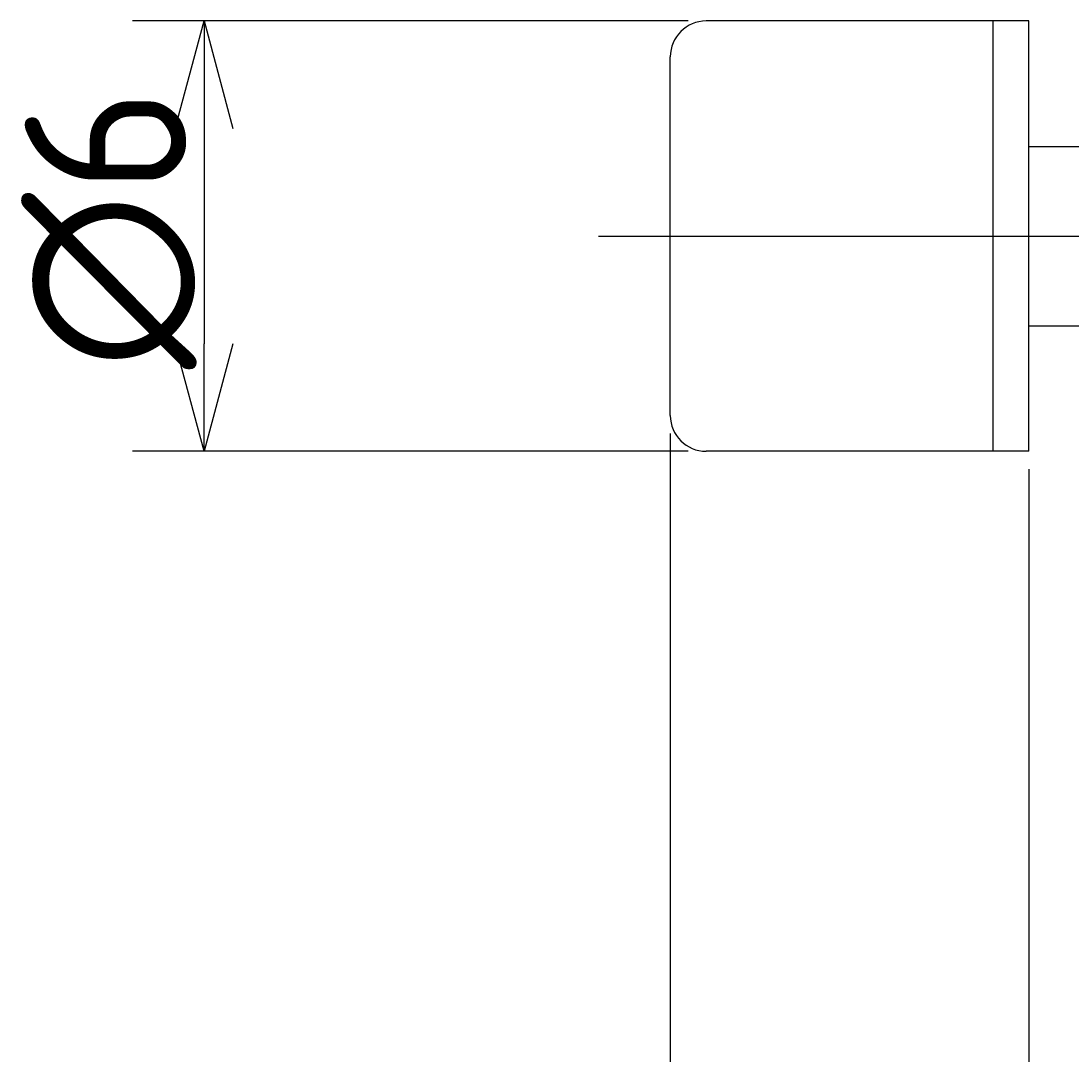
# Model space of a CAD drawing. Extents: x 148 to 301, y 133 to 182.
# Tile 3 of 8: x 210 to 225, y 156 to 170. Entities that reach past the tile are written whole.
import ezdxf

# ---------------------------------------------------------------- set-up
doc = ezdxf.new("R2010")
doc.units = 0
doc.linetypes.add('CENTER', pattern=[50.8, 31.75, -6.35, 6.35, -6.35])
doc.layers.get('0').update_dxf_attribs({"linetype": 'CONTINUOUS'})
doc.layers.get('DEFPOINTS').update_dxf_attribs({"linetype": 'CONTINUOUS'})
doc.layers.add('図形', color=7, linetype='CONTINUOUS')
doc.layers.add('寸法_文字', color=3, linetype='CONTINUOUS')
doc.layers.get('0').off()
doc.styles.add('DIMENSION', font='isocp.shx', dxfattribs={"bigfont": 'bigfont.shx'})
doc.dimstyles.get("Standard").update_dxf_attribs({"dimtxt": 0.18, "dimasz": 0.18, "dimexe": 0.18, "dimexo": 0.0625, "dimgap": 0.09, "dimtad": 0, "dimtih": 1, "dimtoh": 1, "dimzin": 0, "dimcen": 0.09, "dimazin": 3, "dimtfac": 1, "dimtofl": 0, "dimtmove": 0, "dimatfit": 3})

# ---------------------------------------------------------------- blocks, each defined once
blk = doc.blocks.new('_OPEN30')
at = {"color": 0, "linetype": 'BYBLOCK'}
for p, q in [((-1, 0.2679), (0, 0)), ((0, 0), (-1, -0.2679)), ((0, 0), (-1, 0))]:
    blk.add_line(p, q, dxfattribs=at)
blk = doc.blocks.new('*U23')
at = {"layer": '寸法_文字', "color": 3, "style": 'DIMENSION'}
blk.add_text('6', height=2.25, dxfattribs=at).set_placement((226.224, 147.75))
blk = doc.blocks.new('*D7')
at = {"layer": 'DEFPOINTS', "color": 0}
for p in [(224, 164.5), (230, 164), (224, 147.5)]:
    blk.add_point(p, dxfattribs=at)
at = {"layer": '寸法_文字', "color": 3}
for p, q in [((224, 164.25), (224, 146.5)), ((230, 163.75), (230, 146.5)), ((228.5, 147.5), (225.5, 147.5))]:
    blk.add_line(p, q, dxfattribs=at)
at = {"layer": '寸法_文字'}
blk.add_blockref('*U23', (0, 0), dxfattribs=at)
at = {"layer": '寸法_文字', "color": 3, "xscale": 1.5, "yscale": 1.5, "zscale": 1.5, "rotation": 180}
blk.add_blockref('_OPEN30', (224, 147.5), dxfattribs=at)
at = {"layer": '寸法_文字', "color": 3, "xscale": 1.5, "yscale": 1.5, "zscale": 1.5}
blk.add_blockref('_OPEN30', (230, 147.5), dxfattribs=at)
blk = doc.blocks.new('*U22')
at = {"layer": '寸法_文字', "color": 3, "style": 'DIMENSION'}
blk.add_text('5', height=2.25, dxfattribs=at).set_placement((220.666, 147.75))
blk = doc.blocks.new('*D8')
at = {"layer": 'DEFPOINTS', "color": 0}
for p in [(219, 165), (224, 164.5), (219, 147.5)]:
    blk.add_point(p, dxfattribs=at)
at = {"layer": '寸法_文字', "color": 3}
for p, q in [((219, 164.75), (219, 146.5)), ((224, 164.25), (224, 146.5)), ((222.5, 147.5), (220.5, 147.5))]:
    blk.add_line(p, q, dxfattribs=at)
at = {"layer": '寸法_文字'}
blk.add_blockref('*U22', (0, 0), dxfattribs=at)
at = {"layer": '寸法_文字', "color": 3, "xscale": 1.5, "yscale": 1.5, "zscale": 1.5, "rotation": 180}
blk.add_blockref('_OPEN30', (219, 147.5), dxfattribs=at)
at = {"layer": '寸法_文字', "color": 3, "xscale": 1.5, "yscale": 1.5, "zscale": 1.5}
blk.add_blockref('_OPEN30', (224, 147.5), dxfattribs=at)
blk = doc.blocks.new('*U33')
at = {"layer": '寸法_文字', "color": 3, "style": 'DIMENSION'}
blk.add_text('(64)', height=2.25, dxfattribs=at).set_placement((245.4125, 142.8625))
blk = doc.blocks.new('*D9')
at = {"layer": 'DEFPOINTS', "color": 0}
for p in [(219, 165), (283, 164.3), (283, 142.5)]:
    blk.add_point(p, dxfattribs=at)
at = {"layer": '寸法_文字', "color": 3}
for p, q in [((219, 164.75), (219, 141.5)), ((283, 164.05), (283, 141.5)), ((220.5, 142.5), (281.5, 142.5))]:
    blk.add_line(p, q, dxfattribs=at)
at = {"layer": '寸法_文字'}
blk.add_blockref('*U33', (0, 0), dxfattribs=at)
at = {"layer": '寸法_文字', "color": 3, "xscale": 1.5, "yscale": 1.5, "zscale": 1.5, "rotation": 180}
blk.add_blockref('_OPEN30', (219, 142.5), dxfattribs=at)
at = {"layer": '寸法_文字', "color": 3, "xscale": 1.5, "yscale": 1.5, "zscale": 1.5}
blk.add_blockref('_OPEN30', (283, 142.5), dxfattribs=at)
blk = doc.blocks.new('*U26')
at = {"layer": '寸法_文字', "color": 3, "style": 'DIMENSION'}
blk.add_text('∅6', height=2.25, rotation=90, dxfattribs=at).set_placement((212.25, 165.644))
blk = doc.blocks.new('*D10')
at = {"layer": 'DEFPOINTS', "color": 0}
for p in [(219.5, 170.5), (212.5, 164.5), (219.5, 164.5)]:
    blk.add_point(p, dxfattribs=at)
at = {"layer": '寸法_文字', "color": 3}
for p, q in [((219.25, 170.5), (211.5, 170.5)), ((212.5, 169), (212.5, 166)), ((219.25, 164.5), (211.5, 164.5))]:
    blk.add_line(p, q, dxfattribs=at)
at = {"layer": '寸法_文字', "color": 3, "xscale": 1.5, "yscale": 1.5, "zscale": 1.5}
for p, rotation in [((212.5, 170.5), 90), ((212.5, 164.5), 270)]:
    blk.add_blockref('_OPEN30', p, dxfattribs=dict(at, rotation=rotation))
at = {"layer": '寸法_文字'}
blk.add_blockref('*U26', (0, 0), dxfattribs=at)

msp = doc.modelspace()

# ---------------------------------------------------------------- linework, layer by layer
at = {"layer": '図形'}
for p, q in [((224, 170.5), (219.5, 170.5)), ((223.5, 164.5), (223.5, 170.5)), ((224, 164.5), (224, 170.5)), ((219, 165), (219, 170)), ((224, 168.75), (230, 168.75)), ((224, 166.25), (230, 166.25)), ((224, 164.5), (219.5, 164.5))]:
    msp.add_line(p, q, dxfattribs=at)
at = {"layer": '図形', "color": 3, "linetype": 'CENTER'}
msp.add_line((218, 167.5), (285, 167.5), dxfattribs=at)
at = {"layer": '図形'}
for centre, start, end in [((219.5, 170), 90, 180), ((219.5, 165), 180, 270)]:
    msp.add_arc(centre, 0.5, start, end, dxfattribs=at)

# ---------------------------------------------------------------- dimensions: what is measured, and where the dimension line sits
at = {"layer": '寸法_文字'}
dim = msp.add_linear_dim(base=(212.5, 164.5), p1=(219.5, 170.5), p2=(219.5, 164.5), angle=90, text='%%c<>', dimstyle='Standard', override={"dimscale": 0.5}, dxfattribs=at)
dim.commit()
dim.dimension.update_dxf_attribs({"geometry": '*D10', "text_midpoint": (212.5, 167.5), "dimtype": 128})
for base, p1, p2, picture, middle in [((219, 147.5), (224, 164.5), (219, 165), '*D8', (221.5, 147.5)), ((224, 147.5), (230, 164), (224, 164.5), '*D7', (227, 147.5))]:
    dim = msp.add_linear_dim(base=base, p1=p1, p2=p2, dimstyle='Standard', override={"dimscale": 0.5}, dxfattribs=at)
    dim.commit()
    dim.dimension.update_dxf_attribs({"geometry": picture, "text_midpoint": middle, "dimtype": 128})
dim = msp.add_linear_dim(base=(283, 142.5), p1=(219, 165), p2=(283, 164.3), text='(<>)', dimstyle='Standard', override={"dimscale": 0.5}, dxfattribs=at)
dim.commit()
dim.dimension.update_dxf_attribs({"geometry": '*D9', "text_midpoint": (248, 142.5), "dimtype": 128})

doc.saveas('drawing.dxf')
